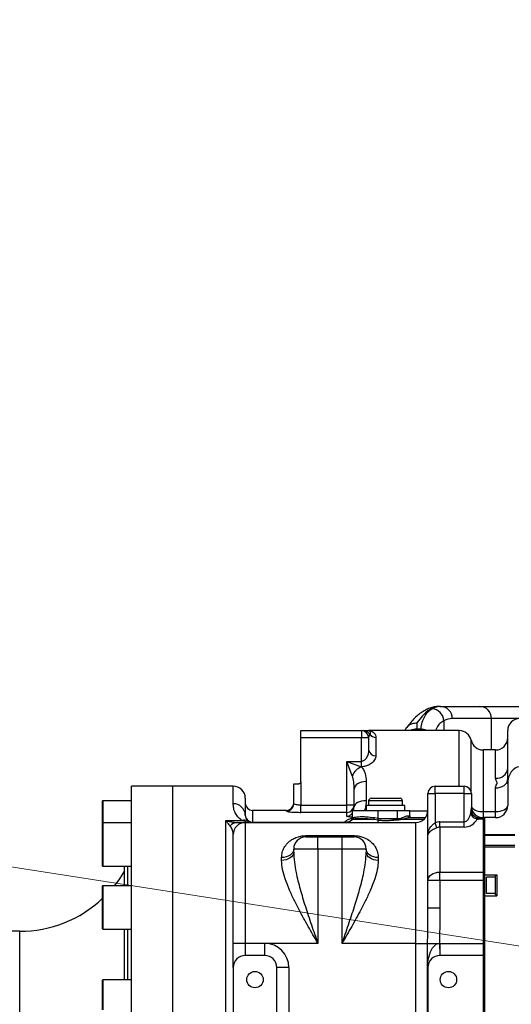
# Model space of a CAD drawing. Header units: millimetres. Extents: x -7 to 844, y 0 to 594.
# Tile 72 of 137: x 256 to 272, y 486 to 517. Entities that reach past the tile are written whole.
import ezdxf

# ---------------------------------------------------------------- set-up
doc = ezdxf.new("R2010")
doc.units = ezdxf.units.MM
doc.styles.add('SLDTEXTSTYLE2', font='HYSWLONGFANGSONG.TTF', dxfattribs={"bigfont": 'bigfont'})
doc.styles.add('SLDTEXTSTYLE3', font='HYSWLONGFANGSONG.TTF')
doc.dimstyles.new('SLDDIMSTYLE15', dxfattribs={"dimtxt": 9.875366, "dimasz": 4.884615, "dimexe": 0, "dimexo": 0.0625, "dimgap": 2.468842, "dimtad": 0, "dimtih": 1, "dimtoh": 1, "dimlfac": 5, "dimrnd": 1e-09, "dimzin": 12, "dimdsep": 46, "dimtxsty": 'SLDTEXTSTYLE3', "dimblk1": 'NONE', "dimblk2": 'NONE', "dimsah": 1, "dimcen": 0, "dimadec": 0, "dimazin": 3, "dimtfac": 1, "dimtdec": 3, "dimtmove": 0, "dimatfit": 3, "dimldrblk": 'NONE', "dimfxl": 1, "dimfrac": 2, "dimtolj": 1, "dimtzin": 12, "dimarcsym": 0})
doc.dimstyles.new('SLDDIMSTYLE3', dxfattribs={"dimtxt": 9.875366, "dimasz": 4.884615, "dimexe": 0, "dimexo": 0.0625, "dimgap": 2.468842, "dimtad": 0, "dimtih": 1, "dimtoh": 1, "dimlfac": 13, "dimrnd": 1e-09, "dimzin": 12, "dimdsep": 46, "dimtxsty": 'SLDTEXTSTYLE3', "dimsah": 1, "dimcen": 0, "dimadec": 0, "dimazin": 3, "dimtfac": 1, "dimtdec": 3, "dimtofl": 0, "dimtmove": 0, "dimatfit": 3, "dimfxl": 1, "dimfrac": 2, "dimtolj": 1, "dimtzin": 12, "dimarcsym": 0})

# ---------------------------------------------------------------- blocks, each defined once
blk = doc.blocks.new('_D_16')
at = {"color": 7, "linetype": 'Continuous', "lineweight": 18}
for p, q in [((91.435, 515.627), (68.24, 515.627)), ((102.516, 513.898), (91.435, 515.627)), ((305.747, 482.174), (102.516, 513.898))]:
    blk.add_line(p, q, dxfattribs=at)
blk.add_solid([(102.516, 513.898), (97.805, 515.393), (97.573, 513.908)], dxfattribs=at)
at = {"color": 7, "linetype": 'Continuous', "lineweight": 18, "insert": (68.24, 527.564), "char_height": 9.2604, "attachment_point": 1, "style": 'SLDTEXTSTYLE3'}
blk.add_mtext('R2674', dxfattribs=at)
blk = doc.blocks.new('_D_55')
at = {"color": 7, "linetype": 'Continuous', "lineweight": 18}
blk.add_line((512.91, 531.632), (472.011, 531.632), dxfattribs=at)
at = {"color": 7, "linetype": 'Continuous', "lineweight": 18, "attachment_point": 1}
for s, insert, char_height, style in [('通', (502.68, 543.569), 9.26, 'SLDTEXTSTYLE2'), ('%%c', (482.421, 543.569), 9.2604, 'SLDTEXTSTYLE3'), ('8-', (472.011, 543.569), 9.2604, 'SLDTEXTSTYLE3'), ('22', (494.037, 543.569), 9.2604, 'SLDTEXTSTYLE3')]:
    blk.add_mtext(s, dxfattribs=dict(at, insert=insert, char_height=char_height, style=style))
blk = doc.blocks.new('_None')

msp = doc.modelspace()

# ---------------------------------------------------------------- linework, layer by layer
at = {"color": 7, "linetype": 'Continuous', "lineweight": 25}
for p, q in [((269.556222, 495.053364), (269.581885, 495.053364)), ((269.581885, 495.053364), (270.827194, 495.053364)), ((270.827194, 495.053364), (273.75458, 495.053364)), ((268.828037, 494.52957), (268.821505, 494.332655)), ((271.198704, 494.668749), (269.953395, 494.668749)), ((265.139196, 494.284134), (267.062273, 494.284134)), ((265.139196, 494.053364), (265.139196, 494.284134)), ((267.062273, 494.284134), (267.062273, 494.053364)), ((270.177657, 494.284134), (267.293042, 494.284134)), ((268.948837, 494.332655), (268.821505, 494.332655)), ((271.716119, 492.586359), (271.716119, 494.284134)), ((267.062273, 494.053364), (265.139196, 494.053364)), ((265.139196, 492.653364), (265.139196, 494.053364)), ((267.293042, 494.053364), (267.062273, 494.053364)), ((267.062273, 493.306437), (267.062273, 494.053364)), ((267.293042, 494.053364), (267.293042, 493.673009)), ((267.523811, 494.064714), (267.523811, 493.483644)), ((271.331503, 493.668749), (270.931346, 493.668749)), ((266.600734, 491.912062), (266.600734, 493.306437)), ((266.772071, 492.84954), (266.600734, 493.306437)), ((266.600734, 493.306437), (267.057631, 493.135101)), ((266.600734, 493.306437), (267.062273, 493.306437)), ((267.062273, 493.135101), (267.062273, 493.306437)), ((267.062273, 493.135101), (267.057631, 493.135101)), ((264.908426, 491.954123), (264.908426, 492.591826)), ((264.908426, 492.591826), (265.077657, 492.591826)), ((265.139196, 492.653364), (265.139196, 491.912062)), ((267.216119, 492.663815), (267.216119, 492.051775)), ((271.716119, 492.586359), (271.716119, 491.899518)), ((261.062273, 492.514903), (259.75458, 492.514903)), ((259.75458, 482.130287), (259.75458, 492.514903)), ((262.985349, 492.514903), (261.062273, 492.514903)), ((261.062273, 482.130287), (261.062273, 492.514903)), ((261.062273, 471.745672), (261.062273, 492.514903)), ((266.831503, 491.859605), (266.831503, 492.418882)), ((269.177657, 492.284134), (269.408426, 492.284134)), ((269.177657, 490.970974), (269.177657, 492.284134)), ((269.408426, 492.284134), (269.408426, 492.514903)), ((269.408426, 492.514903), (270.331503, 492.514903)), ((270.331503, 492.284134), (269.408426, 492.284134)), ((269.408426, 492.284134), (269.408426, 491.352086)), ((270.331503, 492.284134), (270.331503, 492.514903)), ((270.331503, 492.284134), (270.562273, 492.284134)), ((270.331503, 491.379721), (270.331503, 492.284134)), ((270.562273, 492.284134), (270.562273, 491.84126)), ((271.331503, 491.710707), (271.331503, 492.459802)), ((258.831503, 491.846825), (258.831503, 492.045672)), ((259.75458, 492.053364), (258.839196, 492.053364)), ((263.369965, 492.130287), (263.369965, 491.591826)), ((265.139196, 491.682802), (265.139196, 491.912062)), ((265.139196, 491.912062), (266.600734, 491.912062)), ((266.831503, 491.912062), (266.600734, 491.912062)), ((266.600734, 491.682802), (266.600734, 491.912062)), ((267.293042, 492.053364), (267.293042, 491.899518)), ((267.369965, 492.130287), (268.01206, 492.130287)), ((268.01206, 492.130287), (268.293042, 492.130287)), ((268.369965, 491.899518), (268.369965, 492.053364)), ((258.831503, 491.343022), (258.831503, 491.846825)), ((264.677657, 491.745672), (263.600734, 491.745672)), ((266.600734, 491.682802), (265.139196, 491.682802)), ((266.600734, 491.555762), (266.600734, 491.682802)), ((266.77821, 491.745672), (267.600734, 491.745672)), ((266.77821, 491.495482), (266.77821, 491.745672)), ((267.216119, 491.899518), (267.216119, 491.745672)), ((268.446817, 491.899518), (267.216119, 491.899518)), ((267.600734, 491.495482), (267.600734, 491.745672)), ((267.600734, 491.745672), (268.216119, 491.745672)), ((268.216119, 491.486474), (268.216119, 491.745672)), ((268.216119, 491.745672), (268.600734, 491.745672)), ((268.446888, 491.745672), (268.446888, 491.899518)), ((268.600734, 491.576441), (268.600734, 491.745672)), ((270.931346, 491.710707), (270.931346, 491.514903)), ((270.931346, 491.710707), (271.331503, 491.710707)), ((271.331503, 491.514903), (271.331503, 491.710707)), ((258.831503, 490.922584), (258.831503, 491.343022)), ((259.75458, 491.350714), (258.839196, 491.350714)), ((262.75458, 472.273796), (262.75458, 491.425607)), ((262.75458, 491.425607), (263.257079, 491.425607)), ((263.369965, 491.361057), (263.369965, 487.514903)), ((263.369965, 491.361057), (268.793042, 491.361057)), ((263.600734, 491.37585), (266.523811, 491.37585)), ((266.523811, 491.37585), (266.523811, 491.361057)), ((266.717845, 491.413587), (266.719568, 491.414589)), ((266.789918, 491.45721), (266.743532, 491.429996)), ((266.753407, 491.437407), (266.750908, 491.437802)), ((266.77821, 491.495482), (266.81246, 491.514903)), ((267.462448, 491.45721), (266.789918, 491.45721)), ((267.600734, 491.429996), (267.462448, 491.45721)), ((267.479039, 491.514903), (267.600734, 491.495482)), ((267.598115, 491.486474), (268.216119, 491.486474)), ((267.600734, 491.361057), (267.600734, 491.429996)), ((268.216119, 491.437103), (268.098104, 491.437103)), ((268.216119, 491.437103), (268.216119, 491.486474)), ((269.047441, 491.45721), (268.350866, 491.45721)), ((268.544657, 491.576441), (268.600734, 491.576441)), ((268.597223, 491.514903), (269.100734, 491.514903)), ((268.793042, 487.514903), (268.793042, 491.361057)), ((269.466119, 491.194089), (269.408426, 491.352086)), ((269.562273, 491.216543), (269.562273, 491.379721)), ((269.562273, 491.379721), (270.331503, 491.379721)), ((270.331503, 491.216543), (270.331503, 491.379721)), ((270.793042, 491.469842), (270.793042, 491.514903)), ((270.793042, 491.514903), (270.94688, 491.514903)), ((270.94688, 491.469842), (270.793042, 491.469842)), ((270.94688, 491.469842), (270.94688, 491.514903)), ((270.94688, 491.514903), (270.977649, 491.514903)), ((270.94688, 489.7814), (270.94688, 491.469842)), ((271.331503, 491.514903), (270.977649, 491.514903)), ((262.985349, 487.514903), (262.985349, 490.976441)), ((269.177657, 489.509436), (269.177657, 490.970974)), ((269.562273, 491.216543), (269.562273, 489.7814)), ((270.331503, 491.216543), (269.562273, 491.216543)), ((270.985349, 490.976441), (271.946888, 490.976441)), ((258.831503, 489.973791), (258.831503, 490.922584)), ((265.293042, 490.941476), (266.831503, 490.941476)), ((265.293042, 490.941476), (265.293042, 490.899518)), ((265.293042, 490.899518), (265.677657, 490.899518)), ((265.677657, 490.514903), (265.677657, 490.899518)), ((265.677657, 490.899518), (266.446888, 490.899518)), ((266.446888, 490.514903), (266.446888, 490.899518)), ((266.446888, 490.899518), (266.831503, 490.899518)), ((266.831503, 490.941476), (266.831503, 490.899518)), ((270.946888, 490.784134), (270.94688, 490.784134)), ((270.946888, 490.603558), (270.946888, 490.93798)), ((270.985349, 490.640624), (270.985349, 490.956198)), ((270.985349, 490.956198), (271.946888, 490.956198)), ((264.908426, 490.418685), (264.908426, 490.514903)), ((265.677657, 490.514903), (264.908426, 490.514903)), ((266.446888, 490.514903), (265.677657, 490.514903)), ((265.677657, 490.514903), (265.677657, 487.514903)), ((266.446888, 487.514903), (266.446888, 490.514903)), ((267.216119, 490.514903), (266.446888, 490.514903)), ((267.216119, 490.514903), (267.216119, 490.418685)), ((270.946888, 490.565595), (270.94688, 490.565595)), ((270.946888, 489.730287), (270.946888, 490.603558)), ((270.985349, 490.640624), (271.946888, 490.640624)), ((270.985349, 489.691826), (270.985349, 490.588619)), ((270.985349, 490.588619), (271.946888, 490.588619)), ((264.523811, 490.154705), (264.523811, 490.242176)), ((267.600734, 490.242176), (267.600734, 490.154705)), ((258.839196, 489.966098), (259.75458, 489.966098)), ((259.523811, 489.349735), (259.523811, 489.966098)), ((259.623264, 489.966098), (259.623264, 489.349735)), ((269.562273, 489.509436), (269.562273, 489.7814)), ((269.562273, 489.7814), (270.94688, 489.7814)), ((270.94688, 489.95021), (270.946888, 489.95021)), ((270.94688, 489.509436), (270.94688, 489.7814)), ((270.946888, 489.730287), (270.985349, 489.691826)), ((270.946888, 488.991826), (270.946888, 489.730287)), ((269.177657, 488.645437), (269.177657, 489.509436)), ((269.562273, 489.509436), (269.177657, 489.509436)), ((270.94688, 489.509436), (269.562273, 489.509436)), ((269.562273, 489.509436), (269.562273, 488.645437)), ((270.94688, 487.514903), (270.94688, 489.509436)), ((270.985349, 489.691826), (271.369965, 489.691826)), ((270.985349, 489.030287), (270.985349, 489.691826)), ((271.037657, 489.100287), (271.037657, 489.621826)), ((271.331503, 489.621826), (271.037657, 489.621826)), ((271.331503, 489.053364), (271.331503, 489.668749)), ((271.369965, 489.668749), (271.331503, 489.668749)), ((271.369965, 489.691826), (271.369965, 489.030287)), ((258.831503, 488.659795), (258.831503, 489.342042)), ((259.75458, 489.349735), (258.839196, 489.349735)), ((271.331503, 489.100287), (271.037657, 489.100287)), ((270.985349, 489.030287), (270.946888, 488.991826)), ((270.946888, 483.657017), (270.946888, 488.991826)), ((270.985349, 483.671956), (270.985349, 489.030287)), ((270.985349, 489.030287), (271.369965, 489.030287)), ((271.369965, 489.053364), (271.331503, 489.053364)), ((258.831503, 487.972812), (258.831503, 488.659795)), ((269.177096, 488.558017), (269.177657, 488.645437)), ((269.177657, 488.645437), (269.562273, 488.645437)), ((256.192944, 487.899518), (216.667311, 487.899518)), ((258.839196, 487.965119), (259.75458, 487.965119)), ((259.523811, 486.355058), (259.523811, 487.965119)), ((259.623264, 487.965119), (259.623264, 486.355058)), ((263.369965, 487.514903), (262.985349, 487.514903)), ((262.985349, 486.745672), (262.985349, 487.514903)), ((263.985349, 487.514903), (263.369965, 487.514903)), ((263.369965, 487.514903), (263.369965, 487.130287)), ((263.985349, 487.514903), (263.985349, 487.130287)), ((265.677657, 487.514903), (263.985349, 487.514903)), ((268.793042, 487.514903), (266.446888, 487.514903)), ((268.793042, 487.514903), (269.169886, 487.514903)), ((268.793042, 484.25774), (268.793042, 487.514903)), ((269.169886, 487.514903), (269.546731, 487.514903)), ((269.169886, 486.745672), (269.169886, 487.514903)), ((269.546731, 487.514903), (269.546731, 487.514746)), ((269.546731, 487.514746), (269.554502, 487.130209)), ((269.562273, 487.514903), (269.562273, 487.130287)), ((269.562273, 487.514903), (270.94688, 487.514903)), ((270.94688, 487.514903), (270.94688, 487.130287)), ((263.985349, 487.130287), (263.369965, 487.130287)), ((270.94688, 487.130287), (269.562273, 487.130287)), ((270.94688, 487.130287), (270.94688, 477.130287)), ((262.985349, 486.745672), (262.985349, 477.514903)), ((264.369965, 477.514903), (264.369965, 486.745672)), ((264.75458, 486.745672), (264.369965, 486.745672)), ((264.75458, 486.745672), (264.75458, 477.514903)), ((269.169886, 486.745672), (269.177657, 486.745672)), ((269.169886, 484.284123), (269.169886, 486.745672)), ((269.177657, 486.745672), (269.177657, 484.284134)), ((258.831503, 485.402949), (258.831503, 486.347365)), ((259.75458, 486.355058), (258.839196, 486.355058))]:
    msp.add_line(p, q, dxfattribs=at)
at = {"color": 8, "linetype": 'Continuous', "lineweight": 25}
for p, q in [((269.680963, 494.597674), (269.680963, 494.284134)), ((271.198704, 493.668749), (271.198704, 494.668749)), ((272.100734, 494.668749), (271.198704, 494.668749)), ((268.821505, 494.332655), (268.81981, 494.284134)), ((270.177657, 492.514903), (270.177657, 494.284134)), ((270.554502, 492.343515), (270.554502, 493.976441)), ((270.931346, 493.668749), (270.931346, 491.710707)), ((271.331503, 492.772186), (271.331503, 493.668749)), ((262.985349, 491.955731), (262.985349, 492.514903)), ((258.839196, 492.053364), (258.839196, 491.852283)), ((268.042153, 492.053364), (267.293042, 492.053364)), ((268.369965, 492.053364), (268.042153, 492.053364)), ((258.839196, 491.852283), (258.839196, 491.350714)), ((263.600734, 491.745672), (263.600734, 491.37585)), ((264.677657, 491.723877), (264.677657, 491.745672)), ((266.813546, 491.745672), (266.831503, 491.859605)), ((268.600734, 491.734683), (269.1775, 491.734683)), ((258.839196, 491.350714), (258.839196, 490.925552)), ((266.739889, 491.529157), (266.77821, 491.553205)), ((270.977649, 491.514903), (270.977649, 490.968741)), ((258.839196, 490.925552), (258.839196, 489.966098)), ((258.839196, 489.349735), (258.839196, 488.659822)), ((258.839196, 488.659822), (258.839196, 487.965119)), ((256.192944, 476.361057), (256.192944, 487.899518)), ((270.946888, 487.130287), (270.94688, 487.130287)), ((258.839196, 486.355058), (258.839196, 485.40003))]:
    msp.add_line(p, q, dxfattribs=at)
at = {"color": 7, "linetype": 'Continuous', "lineweight": 25, "flags": 128}
for points in [[(267.216119, 492.663815), (267.141084, 492.659109), (267.068933, 492.64517), (267.002438, 492.622536), (266.944155, 492.592076), (266.896323, 492.554959), (266.86078, 492.512614), (266.838894, 492.466666), (266.831503, 492.418882)], [(271.331503, 492.459802), (271.406538, 492.464869), (271.478689, 492.479876), (271.545184, 492.504247), (271.603467, 492.537044), (271.651299, 492.577007), (271.686842, 492.622601), (271.708728, 492.672073), (271.716119, 492.723522)], [(264.899681, 491.891339), (264.903992, 491.909204), (264.908426, 491.954123)], [(267.216119, 492.051775), (267.141084, 492.048083), (267.068933, 492.037147), (267.002438, 492.019389), (266.944155, 491.99549), (266.896323, 491.966369), (266.86078, 491.933145), (266.838894, 491.897095), (266.831503, 491.859605)], [(271.331503, 491.710707), (271.406538, 491.714335), (271.478689, 491.725079), (271.545184, 491.742527), (271.603467, 491.766008), (271.651299, 491.79462), (271.686842, 491.827263), (271.708728, 491.862683), (271.716119, 491.899518)], [(264.908426, 490.514903), (264.901036, 490.461696), (264.879149, 490.410535), (264.843607, 490.363384), (264.795775, 490.322055), (264.737492, 490.288138), (264.670997, 490.262936), (264.598846, 490.247416), (264.523811, 490.242176)], [(264.908426, 490.418685), (264.901036, 490.367185), (264.879149, 490.317664), (264.843607, 490.272026), (264.795775, 490.232023), (264.737492, 490.199194), (264.670997, 490.174799), (264.598846, 490.159777), (264.523811, 490.154705)], [(267.600734, 490.242176), (267.525699, 490.247416), (267.453548, 490.262936), (267.387053, 490.288138), (267.32877, 490.322055), (267.280938, 490.363384), (267.245396, 490.410535), (267.223509, 490.461696), (267.216119, 490.514903)], [(267.600734, 490.154705), (267.525699, 490.159777), (267.453548, 490.174799), (267.387053, 490.199194), (267.32877, 490.232023), (267.280938, 490.272026), (267.245396, 490.317664), (267.223509, 490.367185), (267.216119, 490.418685)], [(259.523811, 489.822595), (259.343529, 489.539609), (259.201662, 489.349735)], [(269.177657, 489.509436), (269.185047, 489.562494), (269.206934, 489.613512), (269.242476, 489.660531), (269.290308, 489.701744), (269.348592, 489.735566), (269.415087, 489.760698), (269.487238, 489.776174), (269.562273, 489.7814)]]:
    msp.add_lwpolyline(points, dxfattribs=at)
at = {"color": 7, "linetype": 'Continuous', "lineweight": 25}
for centre in [(263.677657, 486.361057), (269.831503, 486.361057)]:
    msp.add_circle(centre, 0.261538, dxfattribs=at)
for centre, radius, start, end in [((269.575216, 494.67519), 0.378233, 359.0242395, 88.9898149), ((270.820526, 494.67519), 0.378233, 359.0242395, 88.9898149), ((269.288188, 494.586181), 0.392943, 1.6760179, 86.8977755), ((272.100734, 494.284134), 0.384615, 90, 180), ((267.062273, 494.053364), 0.230769, 0, 90), ((267.130456, 494.058153), 0.225982, 29.3012881, 89.8011791), ((267.521877, 494.298249), 0.233544, 213.6764069, 270.4745576), ((270.177657, 493.899518), 0.384615, 11.536959, 90), ((270.931346, 494.053364), 0.384615, 191.536959, 270), ((271.331503, 494.053364), 0.384615, 270, 0), ((267.504966, 493.695974), 0.213165, 186.1848419, 275.0719281), ((267.30698, 492.600191), 0.590172, 114.9926407, 155.0073593), ((271.371107, 493.118786), 0.348856, 263.4815329, 351.4872072), ((271.609179, 492.708985), 0.105249, 333.9243528, 4.8743232), ((262.985349, 492.130287), 0.384615, 0, 90), ((269.408426, 492.284134), 0.230769, 90, 180), ((270.331503, 492.284134), 0.230769, 0, 90), ((258.839196, 492.045672), 0.007692, 90, 180), ((262.995426, 491.581176), 0.374691, 1.6287153, 91.5409935), ((263.600734, 491.976441), 0.230769, 180, 270), ((264.677657, 491.976441), 0.230769, 270, 0), ((266.601486, 491.912819), 0.230019, 269.8126889, 359.8114561), ((267.369965, 492.053364), 0.076923, 90, 180), ((268.293042, 492.053364), 0.076923, 0, 90), ((268.793042, 491.745672), 0.384615, 270, 0), ((270.558088, 491.744017), 0.0045, 21.5853597, 80.4333503), ((271.331503, 491.899518), 0.384615, 270, 0), ((258.839196, 491.343022), 0.007692, 90, 180), ((263.118596, 491.067707), 0.293415, 91.2087778, 141.5633944), ((263.369965, 490.976441), 0.384615, 90, 180), ((263.337917, 491.186805), 0.252113, 57.9069378, 108.7015812), ((266.523811, 491.745672), 0.384615, 270, 304.8391926), ((266.702133, 491.489474), 0.072467, 304.8394181, 309.8907287), ((266.738461, 491.510566), 0.074125, 313.9621525, 3.3541848), ((267.295083, 491.536571), 0.185227, 334.6309642, 353.2821849), ((267.508897, 491.46981), 0.100096, 336.5618332, 338.9590274), ((268.493619, 491.541515), 0.165788, 193.3040191, 210.5645409), ((268.602092, 491.572282), 0.057586, 175.8581867, 265.149663), ((268.662273, 491.576441), 0.061538, 180, 270), ((270.331503, 491.678081), 0.461538, 270, 333.6001258), ((270.812788, 491.469215), 0.067977, 135.6701576, 176.9215709), ((270.793042, 491.854458), 0.384615, 262.810887, 270), ((270.793042, 491.745672), 0.230769, 262.810887, 270), ((265.293042, 490.514903), 0.384615, 90, 180), ((266.831503, 490.514903), 0.384615, 0, 90), ((258.839196, 489.973791), 0.007692, 180, 270), ((258.839196, 489.342042), 0.007692, 90, 180), ((256.192944, 491.745672), 3.846154, 270, 313.3163028), ((258.839196, 487.972812), 0.007692, 180, 270), ((263.985349, 486.745672), 0.769231, 0, 90), ((269.562273, 486.745672), 0.769231, 90, 91.1576886), ((263.369965, 486.745672), 0.384615, 90, 180), ((263.985349, 486.745672), 0.384615, 0, 90), ((269.562273, 486.745672), 0.384615, 90, 180), ((258.839196, 486.347365), 0.007692, 90, 180)]:
    msp.add_arc(centre, radius, start, end, dxfattribs=at)
at = {"color": 8, "linetype": 'Continuous', "lineweight": 25}
for centre, radius, start, end in [((268.817681, 493.919968), 0.412705, 89.4691426, 118.068242), ((268.93561, 493.909888), 0.422974, 62.2264342, 88.2079712), ((264.677867, 491.954511), 0.230634, 269.9477865, 344.1033693), ((270.933831, 491.895566), 0.380671, 188.473562, 269.6260417), ((270.881576, 492.145135), 0.43727, 223.0951119, 276.5355712), ((263.59852, 491.606906), 0.231067, 205.148878, 270.5491212), ((266.55561, 491.717917), 0.343542, 264.6889606, 298.2359465)]:
    msp.add_arc(centre, radius, start, end, dxfattribs=at)
at = {"color": 7, "linetype": 'Continuous', "lineweight": 25}
for centre, major_axis, ratio, start_param, end_param in [((269.29203, 487.361057), (0.28246, 7.691972), 0.254231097, 0.00933546, 0.38049679), ((269.581885, 487.361057), (0, 7.692308), 0.254551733, 0, 0.139584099), ((269.953395, 487.361057), (0, 7.307692), 0.267949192, 0, 0.139584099), ((272.100734, 492.586359), (0, -0.543928), 0.707106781, 3.141592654, 4.71238898), ((270.331503, 491.84126), (0, 0.461538), 0.5, 3.141592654, 4.71238898), ((269.562273, 490.509436), (0, -0.870285), 0.707106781, 3.141592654, 3.394272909), ((269.562273, 490.509436), (0, 0.707107), 0.543928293, 0, 0.252680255)]:
    msp.add_ellipse(centre, major_axis=major_axis, ratio=ratio, start_param=start_param, end_param=end_param, dxfattribs=at)
at = {"color": 8, "linetype": 'Continuous', "lineweight": 25}
msp.add_ellipse((280.677657, 493.878254), major_axis=(11.769231, 0), ratio=0.466307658, start_param=3.058700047, end_param=3.067568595, dxfattribs=at)
at = {"color": 7, "linetype": 'Continuous', "lineweight": 25}
for points, knots in [([(269.556222, 495.053364), (269.521938, 495.052212), (269.438088, 495.049392), (269.306415, 495.022634), (269.163789, 494.971701), (269.024587, 494.898121), (268.88745, 494.801529), (268.751736, 494.679581), (268.623562, 494.540254), (268.543408, 494.431751), (268.505638, 494.380622)], [0, 0, 0, 0, 0.081909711, 0.200333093, 0.320609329, 0.445712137, 0.577986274, 0.718749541, 0.867469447, 1, 1, 1, 1]), ([(268.948837, 494.332655), (268.964496, 494.40903), (268.995813, 494.561777), (269.073262, 494.741785), (269.173735, 494.887059), (269.264213, 494.948052), (269.309453, 494.978549)], [0, 0, 0, 0, 0.246331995, 0.492659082, 0.74632729, 1, 1, 1, 1]), ([(268.462411, 494.284134), (268.464475, 494.295434), (268.473693, 494.345895), (268.531712, 494.421505), (268.629203, 494.495912), (268.734535, 494.527713), (268.802351, 494.530788), (268.827286, 494.529606), (268.828037, 494.52957)], [0, 0, 0, 0, 0.074177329, 0.331223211, 0.589245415, 0.849026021, 0.995450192, 1, 1, 1, 1]), ([(267.13124, 494.284134), (267.164678, 494.284134), (267.228566, 494.284134), (267.26838, 494.284134), (267.290324, 494.284134), (267.292927, 494.284134), (267.293042, 494.284134)], [0, 0, 0, 0, 0.491653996, 0.939381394, 0.997330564, 1, 1, 1, 1]), ([(267.293042, 494.284134), (267.293322, 494.284133), (267.324269, 494.284097), (267.39353, 494.270862), (267.469179, 494.215564), (267.515518, 494.140229), (267.521047, 494.089878), (267.523811, 494.064714)], [0, 0, 0, 0, 0.0025979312, 0.2865888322, 0.6394802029, 0.8198190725, 1, 1, 1, 1]), ([(267.293042, 494.284134), (267.293126, 494.284133), (267.294177, 494.284131), (267.302608, 494.28378), (267.322816, 494.276012), (267.34974, 494.244394), (267.334349, 494.191982), (267.327526, 494.168749)], [0, 0, 0, 0, 0.002675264, 0.033318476, 0.266901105, 0.675027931, 1, 1, 1, 1]), ([(267.327526, 494.168749), (267.314116, 494.142921), (267.295955, 494.107943), (267.293646, 494.064682), (267.293042, 494.053364)], [0, 0, 0, 0, 0.738392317, 1, 1, 1, 1]), ([(267.293042, 493.673009), (267.289202, 493.627399), (267.281653, 493.537724), (267.231538, 493.423197), (267.171642, 493.350288), (267.126706, 493.321602), (267.093969, 493.309092), (267.074658, 493.307475), (267.062273, 493.306437)], [0, 0, 0, 0, 0.314398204, 0.618145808, 0.799038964, 0.89098425, 0.930083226, 1, 1, 1, 1]), ([(267.523811, 493.483644), (267.516073, 493.440093), (267.500534, 493.352631), (267.393596, 493.240099), (267.264158, 493.168999), (267.153296, 493.138846), (267.086772, 493.136109), (267.062273, 493.135101)], [0, 0, 0, 0, 0.279390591, 0.561088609, 0.750212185, 0.908005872, 1, 1, 1, 1]), ([(266.831503, 492.418882), (266.830412, 492.4964), (266.828334, 492.643968), (266.790181, 492.783368), (266.772071, 492.84954)], [0, 0, 0, 0, 0.525306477, 1, 1, 1, 1]), ([(267.057631, 493.135101), (267.083893, 493.101723), (267.13722, 493.033947), (267.200935, 492.879206), (267.210064, 492.74971), (267.216119, 492.663815)], [0, 0, 0, 0, 0.246259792, 0.500041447, 1, 1, 1, 1]), ([(265.139196, 492.653364), (265.138516, 492.64645), (265.137158, 492.632622), (265.12657, 492.614207), (265.111093, 492.600386), (265.093766, 492.59292), (265.082422, 492.59215), (265.077657, 492.591826)], [0, 0, 0, 0, 0.212996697, 0.426009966, 0.638348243, 0.848105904, 1, 1, 1, 1]), ([(271.331503, 492.459802), (271.331956, 492.468856), (271.333494, 492.499662), (271.35075, 492.5526), (271.392321, 492.606955), (271.374595, 492.658341), (271.340666, 492.707062), (271.335133, 492.746388), (271.331503, 492.772186)], [0, 0, 0, 0, 0.079712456, 0.271193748, 0.487184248, 0.615796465, 0.747958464, 1, 1, 1, 1]), ([(263.257079, 491.425607), (263.211255, 491.46458), (263.11767, 491.544171), (263.040902, 491.679176), (262.992374, 491.820207), (262.9877, 491.91038), (262.985349, 491.955731)], [0, 0, 0, 0, 0.21040969, 0.429712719, 0.713186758, 1, 1, 1, 1]), ([(265.139196, 491.912062), (265.113347, 491.912652), (265.061561, 491.913834), (264.992671, 491.92261), (264.940534, 491.934237), (264.9125, 491.945554), (264.909591, 491.951672), (264.908426, 491.954123)], [0, 0, 0, 0, 0.212228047, 0.42518054, 0.639725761, 0.855673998, 1, 1, 1, 1]), ([(267.216119, 492.051775), (267.213853, 492.002688), (267.209264, 491.903278), (267.18138, 491.796677), (267.160419, 491.741029), (267.158029, 491.734683)], [0, 0, 0, 0, 0.463585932, 0.938830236, 1, 1, 1, 1]), ([(263.369965, 491.591826), (263.373434, 491.558722), (263.378115, 491.514047), (263.417704, 491.445532), (263.453774, 491.415469), (263.471863, 491.400392)], [0, 0, 0, 0, 0.587797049, 0.793273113, 1, 1, 1, 1]), ([(264.677657, 491.723877), (264.679986, 491.721483), (264.685806, 491.715501), (264.742208, 491.704405), (264.846875, 491.69304), (264.984589, 491.684515), (265.087575, 491.683374), (265.139196, 491.682802)], [0, 0, 0, 0, 0.142379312, 0.355799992, 0.569603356, 0.784269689, 1, 1, 1, 1]), ([(270.744909, 491.472866), (270.722558, 491.476013), (270.680189, 491.481978), (270.638423, 491.508356), (270.601203, 491.544017), (270.582971, 491.57484), (270.563332, 491.630217), (270.555459, 491.683096), (270.557894, 491.730217), (270.558836, 491.748454)], [0, 0, 0, 0, 0.177736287, 0.33691796, 0.381310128, 0.589161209, 0.612458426, 0.850012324, 1, 1, 1, 1]), ([(270.558836, 491.748454), (270.560172, 491.770717), (270.561889, 491.799319), (270.562241, 491.829826), (270.562272, 491.838491), (270.562272, 491.840809), (270.562273, 491.84126)], [0, 0, 0, 0, 0.72011366, 0.925131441, 0.985426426, 1, 1, 1, 1]), ([(270.562273, 491.84126), (270.562273, 491.840832), (270.562273, 491.808967), (270.562273, 491.777106), (270.562273, 491.745672)], [0, 0, 0, 0, 0.013417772, 1, 1, 1, 1]), ([(270.562273, 491.745672), (270.562386, 491.740326), (270.562662, 491.727308), (270.567247, 491.690505), (270.584505, 491.637719), (270.620981, 491.588313), (270.662104, 491.5544), (270.70397, 491.529316), (270.742452, 491.521261), (270.764162, 491.516717)], [0, 0, 0, 0, 0.045726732, 0.111359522, 0.339841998, 0.586941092, 0.660835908, 0.808659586, 1, 1, 1, 1]), ([(262.888765, 491.250108), (262.851952, 491.294131), (262.807981, 491.346716), (262.762307, 491.414016), (262.754747, 491.425357), (262.75458, 491.425607)], [0, 0, 0, 0, 0.834131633, 0.996340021, 1, 1, 1, 1]), ([(262.75458, 491.425607), (262.75495, 491.425484), (262.775111, 491.418767), (262.845719, 491.397106), (262.967311, 491.368671), (263.063786, 491.363608), (263.112407, 491.361057)], [0, 0, 0, 0, 0.003028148, 0.165288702, 0.579333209, 1, 1, 1, 1]), ([(263.112407, 491.361057), (263.148691, 491.361057), (263.222236, 491.361057), (263.300071, 491.361057), (263.358165, 491.361057), (263.366005, 491.361057), (263.369965, 491.361057)], [0, 0, 0, 0, 0.211300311, 0.428277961, 0.711238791, 1, 1, 1, 1]), ([(263.600734, 491.361057), (263.600371, 491.361057), (263.581853, 491.361063), (263.514574, 491.363109), (263.397976, 491.376699), (263.304302, 491.409215), (263.257079, 491.425607)], [0, 0, 0, 0, 0.003108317, 0.1583434, 0.575697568, 1, 1, 1, 1]), ([(263.471863, 491.400392), (263.507505, 491.383082), (263.549693, 491.362592), (263.593622, 491.361062), (263.600567, 491.361057), (263.600734, 491.361057)], [0, 0, 0, 0, 0.8415831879, 0.9961860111, 1, 1, 1, 1]), ([(266.739889, 491.529157), (266.718317, 491.532358), (266.681658, 491.537799), (266.636543, 491.546964), (266.61245, 491.552712), (266.600958, 491.555704), (266.600734, 491.555762)], [0, 0, 0, 0, 0.413276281, 0.702290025, 0.994199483, 1, 1, 1, 1]), ([(266.743532, 491.429996), (266.732118, 491.422858), (266.713636, 491.4113), (266.710793, 491.408914), (266.718959, 491.414319), (266.719502, 491.414679)], [0, 0, 0, 0, 0.601225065, 0.973479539, 1, 1, 1, 1]), ([(266.738264, 491.428862), (266.736982, 491.428298), (266.734298, 491.427117), (266.743701, 491.431555), (266.748608, 491.433872)], [0, 0, 0, 0, 0.4780184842, 1, 1, 1, 1]), ([(266.77821, 491.521605), (266.775534, 491.522487), (266.765849, 491.525679), (266.750789, 491.527696), (266.739889, 491.529157)], [0, 0, 0, 0, 0.276319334, 1, 1, 1, 1]), ([(266.748608, 491.433872), (266.749051, 491.434146), (266.75, 491.434735), (266.751778, 491.435883), (266.754599, 491.43799), (266.756807, 491.439795), (266.759904, 491.442588), (266.763576, 491.44647), (266.769084, 491.453663), (266.776203, 491.466716), (266.777441, 491.478904), (266.77821, 491.486474)], [0, 0, 0, 0, 0.115765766, 0.24847937, 0.294391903, 0.32985931, 0.36513104, 0.439589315, 0.513450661, 0.697767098, 1, 1, 1, 1]), ([(266.77821, 491.486474), (266.77821, 491.487402), (266.77821, 491.490174), (266.77821, 491.493361), (266.77821, 491.495482)], [0, 0, 0, 0, 0.334520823, 1, 1, 1, 1]), ([(267.462448, 491.45721), (267.37143, 491.465645), (267.226778, 491.479049), (267.05875, 491.482401), (266.943112, 491.480692), (266.849268, 491.473965), (266.809901, 491.462852), (266.789918, 491.45721)], [0, 0, 0, 0, 0.296022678, 0.470457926, 0.650380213, 0.822530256, 1, 1, 1, 1]), ([(266.81246, 491.514903), (266.83309, 491.522201), (266.874949, 491.537011), (266.968625, 491.546095), (267.083766, 491.548513), (267.24793, 491.544119), (267.390173, 491.526137), (267.479039, 491.514903)], [0, 0, 0, 0, 0.172764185, 0.35054792, 0.524253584, 0.702777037, 1, 1, 1, 1]), ([(267.598115, 491.486474), (267.593707, 491.478904), (267.586612, 491.466716), (267.579584, 491.453663), (267.576481, 491.44647), (267.57557, 491.442588), (267.576467, 491.439795), (267.578407, 491.43799), (267.5836, 491.435883), (267.591971, 491.434735), (267.59903, 491.434146), (267.602319, 491.433872)], [0, 0, 0, 0, 0.302232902, 0.486549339, 0.560410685, 0.63486896, 0.67014069, 0.705608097, 0.75152063, 0.884234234, 1, 1, 1, 1]), ([(267.600734, 491.495482), (267.600503, 491.49331), (267.600163, 491.490123), (267.59861, 491.487356), (267.598115, 491.486474)], [0, 0, 0, 0, 0.681510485, 1, 1, 1, 1]), ([(268.098104, 491.437103), (268.036545, 491.427604), (267.892561, 491.405385), (267.719649, 491.411325), (267.619163, 491.427102), (267.600734, 491.429996)], [0, 0, 0, 0, 0.378834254, 0.886079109, 1, 1, 1, 1]), ([(267.602319, 491.433872), (267.643107, 491.431803), (267.765638, 491.425587), (267.931981, 491.42679), (268.055881, 491.432893), (268.097768, 491.43707), (268.098104, 491.437103)], [0, 0, 0, 0, 0.247619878, 0.743878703, 0.997944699, 1, 1, 1, 1]), ([(268.216119, 491.486474), (268.222142, 491.486531), (268.261904, 491.486905), (268.299976, 491.495809), (268.33228, 491.503364)], [0, 0, 0, 0, 0.1514966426, 1, 1, 1, 1]), ([(268.350866, 491.45721), (268.313507, 491.448216), (268.269523, 491.437627), (268.22311, 491.437172), (268.216119, 491.437103)], [0, 0, 0, 0, 0.849378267, 1, 1, 1, 1]), ([(268.33228, 491.503364), (268.346196, 491.508214), (268.400126, 491.527007), (268.476971, 491.564663), (268.524071, 491.572859), (268.544657, 491.576441)], [0, 0, 0, 0, 0.1637254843, 0.6345025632, 1, 1, 1, 1]), ([(268.597223, 491.514903), (268.573091, 491.511976), (268.516396, 491.5051), (268.427687, 491.475375), (268.366953, 491.461014), (268.350866, 491.45721)], [0, 0, 0, 0, 0.352662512, 0.828540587, 1, 1, 1, 1]), ([(269.177657, 490.970974), (269.177658, 490.971396), (269.177672, 490.984586), (269.180374, 491.033234), (269.200557, 491.113302), (269.252375, 491.205837), (269.322599, 491.285858), (269.380293, 491.330377), (269.408426, 491.352086)], [0, 0, 0, 0, 0.003059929, 0.095781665, 0.353341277, 0.58605932, 0.798150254, 1, 1, 1, 1]), ([(269.466119, 491.194089), (269.436259, 491.180092), (269.401584, 491.163839), (269.336873, 491.131854), (269.272, 491.096497), (269.206609, 491.045174), (269.181066, 491.003181), (269.177679, 490.978034), (269.177658, 490.971225), (269.177657, 490.970974)], [0, 0, 0, 0, 0.1880687, 0.21839639, 0.43239821, 0.659651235, 0.907846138, 0.996612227, 1, 1, 1, 1]), ([(270.946888, 490.93798), (270.95309, 490.944182), (270.964176, 490.955268), (270.975264, 490.966356), (270.980148, 490.97124)], [0, 0, 0, 0, 0.559491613, 1, 1, 1, 1]), ([(270.980148, 490.97124), (270.981665, 490.972757), (270.984651, 490.975743), (270.985119, 490.976211), (270.985349, 490.976441)], [0, 0, 0, 0, 0.508044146, 1, 1, 1, 1]), ([(270.985349, 490.956198), (270.985062, 490.959583), (270.984533, 490.965817), (270.981524, 490.969539), (270.980148, 490.97124)], [0, 0, 0, 0, 0.542840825, 1, 1, 1, 1]), ([(264.523811, 490.242176), (264.528379, 490.29914), (264.53752, 490.413143), (264.604714, 490.56697), (264.704892, 490.703934), (264.832437, 490.809155), (264.976913, 490.884927), (265.117679, 490.927579), (265.230772, 490.940765), (265.282701, 490.941358), (265.293042, 490.941476)], [0, 0, 0, 0, 0.160744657, 0.321695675, 0.489736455, 0.657495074, 0.776208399, 0.898594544, 0.979807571, 1, 1, 1, 1]), ([(266.831503, 490.941476), (266.874818, 490.939455), (266.972758, 490.934884), (267.139963, 490.890113), (267.296566, 490.80836), (267.429911, 490.69146), (267.52353, 490.559514), (267.587499, 490.410156), (267.596324, 490.298146), (267.600734, 490.242176)], [0, 0, 0, 0, 0.084324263, 0.190669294, 0.367841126, 0.525800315, 0.683939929, 0.842067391, 1, 1, 1, 1]), ([(264.908426, 490.418685), (264.913101, 490.313952), (264.922528, 490.102741), (264.99335, 489.707965), (265.110516, 489.236523), (265.27986, 488.680589), (265.471762, 488.106246), (265.608466, 487.713639), (265.677261, 487.516041), (265.677657, 487.514903)], [0, 0, 0, 0, 0.115892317, 0.233716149, 0.417632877, 0.604237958, 0.800702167, 0.99885177, 1, 1, 1, 1]), ([(266.446888, 487.514903), (266.447284, 487.516041), (266.515511, 487.712008), (266.652211, 488.104607), (266.843374, 488.676519), (267.013308, 489.234068), (267.130348, 489.703907), (267.201767, 490.101071), (267.211313, 490.31233), (267.216119, 490.418685)], [0, 0, 0, 0, 0.001148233, 0.197653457, 0.395762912, 0.579874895, 0.766284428, 0.882339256, 1, 1, 1, 1]), ([(270.980148, 490.616425), (270.973933, 490.614024), (270.962845, 490.60974), (270.95176, 490.605446), (270.946888, 490.603558)], [0, 0, 0, 0, 0.560523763, 1, 1, 1, 1]), ([(270.980148, 490.616425), (270.981829, 490.621345), (270.98476, 490.629925), (270.985173, 490.637425), (270.985349, 490.640624)], [0, 0, 0, 0, 0.573471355, 1, 1, 1, 1]), ([(270.985349, 490.588619), (270.985119, 490.59341), (270.984651, 490.603148), (270.981665, 490.611952), (270.980148, 490.616425)], [0, 0, 0, 0, 0.491955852, 1, 1, 1, 1]), ([(265.677657, 487.514903), (265.677086, 487.515897), (265.574243, 487.694924), (265.368813, 488.052155), (265.111755, 488.518818), (264.909045, 488.91577), (264.757441, 489.24429), (264.634968, 489.563529), (264.544144, 489.871197), (264.530584, 490.06027), (264.523811, 490.154705)], [0, 0, 0, 0, 0.001088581, 0.195958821, 0.390752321, 0.513885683, 0.637265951, 0.760151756, 0.880204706, 1, 1, 1, 1]), ([(267.600734, 490.154705), (267.593961, 490.06027), (267.580401, 489.871197), (267.489577, 489.563529), (267.367104, 489.24429), (267.2155, 488.91577), (267.01279, 488.518818), (266.755732, 488.052155), (266.550302, 487.694924), (266.447459, 487.515897), (266.446888, 487.514903)], [0, 0, 0, 0, 0.119795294, 0.239848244, 0.362734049, 0.486114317, 0.609247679, 0.804041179, 0.998911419, 1, 1, 1, 1]), ([(269.562273, 488.645437), (269.560697, 488.517231), (269.556065, 488.140379), (269.550442, 487.76354), (269.546731, 487.514903)], [0, 0, 0, 0, 0.340201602, 1, 1, 1, 1]), ([(269.169886, 486.745672), (269.170083, 486.764035), (269.170543, 486.807059), (269.175292, 486.883262), (269.19326, 487.03533), (269.240487, 487.218572), (269.335303, 487.391806), (269.427297, 487.477919), (269.497572, 487.509626), (269.53334, 487.513351), (269.546731, 487.514746)], [0, 0, 0, 0, 0.056330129, 0.131974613, 0.241436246, 0.559241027, 0.764981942, 0.890024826, 0.958828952, 1, 1, 1, 1])]:
    msp.add_open_spline(points, degree=3, knots=knots, dxfattribs=at)
at = {"color": 8, "linetype": 'Continuous', "lineweight": 25}
for points, knots in [([(269.680963, 494.597674), (269.638664, 494.569253), (269.554067, 494.512412), (269.469508, 494.404944), (269.433552, 494.315292), (269.421055, 494.284134)], [0, 0, 0, 0, 0.394842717, 0.789679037, 1, 1, 1, 1]), ([(266.600734, 491.555762), (266.609009, 491.556117), (266.634384, 491.557204), (266.669009, 491.567861), (266.723089, 491.596899), (266.761242, 491.632984), (266.775356, 491.663636), (266.77821, 491.669835)], [0, 0, 0, 0, 0.093655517, 0.2872053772, 0.4165446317, 0.882001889, 1, 1, 1, 1]), ([(266.523811, 491.37585), (266.547629, 491.394042), (266.595482, 491.430592), (266.669865, 491.473229), (266.743421, 491.493501), (266.771023, 491.501108)], [0, 0, 0, 0, 0.382387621, 0.768233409, 1, 1, 1, 1]), ([(266.750908, 491.437802), (266.748999, 491.44045), (266.747058, 491.443145), (266.767233, 491.455091), (266.767576, 491.455295)], [0, 0, 0, 0, 0.9829800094, 1, 1, 1, 1]), ([(262.982349, 490.992658), (262.978402, 491.042518), (262.97128, 491.132488), (262.914208, 491.21384), (262.888765, 491.250108)], [0, 0, 0, 0, 0.554185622, 1, 1, 1, 1]), ([(269.169886, 487.514903), (269.171734, 487.7666), (269.174295, 488.115466), (269.176485, 488.461607), (269.177096, 488.558017)], [0, 0, 0, 0, 0.721471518, 1, 1, 1, 1])]:
    msp.add_open_spline(points, degree=3, knots=knots, dxfattribs=at)

# ---------------------------------------------------------------- dimensions: what is measured, and where the dimension line sits
at = {"color": 7, "linetype": 'Continuous', "lineweight": 18}
dim = msp.add_diameter_dim_2p(p1=(3.286, 2.923341), p2=(0, 0), text='8-<>通', dimstyle='SLDDIMSTYLE15', dxfattribs=at)
dim.commit()
dim.dimension.update_dxf_attribs({"geometry": '_D_55', "text_midpoint": (491.667114, 539.014431), "dimtype": 163})
dim = msp.add_radius_dim(center=(305.746836, 482.174349), mpoint=(102.515538, 513.897602), dimstyle='SLDDIMSTYLE3', dxfattribs=at)
dim.commit()
dim.dimension.update_dxf_attribs({"geometry": '_D_16', "text_midpoint": (79.04386, 521.740773), "dimtype": 164})

doc.saveas('drawing.dxf')
